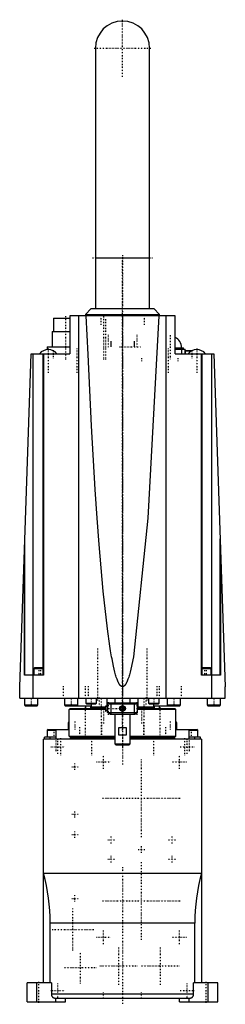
# Model space of a CAD drawing. Extents: x -54 to 54, y -3 to 514.
import ezdxf

# ---------------------------------------------------------------- set-up
doc = ezdxf.new("R2010")
doc.units = 0
doc.linetypes.add('CENTER', pattern=[1.5, 0.45, -0.5, 0.05, -0.5])
for name, color, linetype in [('AM_0', 7, 'CONTINUOUS'), ('AM_10', 7, 'CONTINUOUS'), ('AM_7', 7, 'CENTER')]:
    doc.layers.add(name, color=color, linetype=linetype)

msp = doc.modelspace()

# ---------------------------------------------------------------- linework, layer by layer
at = {"layer": 'AM_0', "color": 7, "linetype": 'CONTINUOUS'}
for p, q in [((-14.25, 498.75), (-14.25, 362)), ((14.25, 362), (14.25, 498.75)), ((-14.25, 388.75), (14.25, 388.75)), ((-16.5, 362), (-19.5, 359)), ((-16.5, 362), (16.5, 362)), ((19.5, 359), (16.5, 362)), ((-36.25, 357), (-36.25, 350)), ((-36.25, 357), (-27.6, 357)), ((-27.6, 358.3), (-27.6, 338.3)), ((27.6, 358.3), (-27.6, 358.3)), ((-22.98, 157.5), (-22.98, 358.3)), ((-19.5, 359), (-19.5, 358.3)), ((-19.5, 359), (19.5, 359)), ((19.5, 358.3), (19.5, 359)), ((22.98, 157.5), (22.98, 358.3)), ((27.6, 338.3), (27.6, 358.3)), ((-37, 350), (-37, 342)), ((-37, 350), (-27.6, 350)), ((-39.5, 342), (-39.5, 340.48)), ((-39.5, 342), (-27.6, 342)), ((27.6, 341.5), (32, 341.5)), ((32, 340.6), (32, 341.5)), ((-54, 163.5), (-47.9, 338.3)), ((-47.9, 338.3), (-27.6, 338.3)), ((-46.85, 169.5), (-46.85, 338.3)), ((-41.9, 338.3), (-41.9, 169.5)), ((-41.43, 338.3), (-41.43, 169.5)), ((32.9, 340.6), (27.6, 340.6)), ((27.6, 338.3), (47.9, 338.3)), ((31.12, 338.3), (31.12, 340.6)), ((32.9, 338.3), (32.9, 340.6)), ((33, 339.8), (33, 338.3)), ((33, 339.8), (36.21, 339.8)), ((33.2, 340), (36.62, 340)), ((41.43, 169.5), (41.43, 338.3)), ((41.9, 169.5), (41.9, 338.3)), ((46.85, 169.5), (46.85, 338.3)), ((47.9, 338.3), (54, 163.5)), ((-51.29, 169.5), (-51.29, 241.07)), ((51.29, 169.5), (51.29, 241.07)), ((-51.5, 169.5), (-51.5, 235.22)), ((51.5, 235.22), (51.5, 169.5)), ((-46.1, 173.5), (-46.5, 173.1)), ((-46.5, 173.1), (-46.5, 169.5)), ((-46.5, 173.1), (-41.9, 173.1)), ((-46.1, 173.5), (-41.9, 173.5)), ((41.9, 173.5), (46.1, 173.5)), ((41.9, 173.1), (46.5, 173.1)), ((46.5, 173.1), (46.1, 173.5)), ((46.5, 169.5), (46.5, 173.1)), ((-41.43, 169.5), (-51.5, 169.5)), ((-46.98, 157.5), (-46.98, 169.5)), ((51.5, 169.5), (41.43, 169.5)), ((46.98, 157.5), (46.98, 169.5)), ((-54, 157.5), (-54, 163.5)), ((54, 157.5), (54, 163.5)), ((-54, 157.5), (54, 157.5)), ((-51.5, 157.5), (-51.5, 153.9)), ((-44.5, 153.9), (-44.5, 157.5)), ((-30.5, 157.5), (-30.5, 153.9)), ((-23.5, 153.9), (-23.5, 157.5)), ((-19.2, 157.5), (-19.2, 154.9)), ((-13.7, 154.9), (-13.7, 157.5)), ((-8.02, 153), (-8.02, 157.5)), ((-4, 157.5), (-4, 155)), ((4, 155), (4, 157.5)), ((8.02, 157.5), (8.02, 153)), ((13.7, 157.5), (13.7, 154.9)), ((19.2, 154.9), (19.2, 157.5)), ((23.5, 157.5), (23.5, 153.9)), ((30.5, 153.9), (30.5, 157.5)), ((44.5, 157.5), (44.5, 153.9)), ((51.5, 153.9), (51.5, 157.5)), ((-51.5, 153.9), (-51.1, 153.5)), ((-51.5, 153.9), (-44.5, 153.9)), ((-51.1, 153.5), (-44.9, 153.5)), ((-44.9, 153.5), (-44.5, 153.9)), ((-30.5, 153.9), (-30.1, 153.5)), ((-30.5, 153.9), (-23.5, 153.9)), ((-30.1, 153.5), (-16.53, 153.5)), ((-28, 151.5), (-27.5, 152)), ((-9.01, 151.5), (-28, 151.5)), ((-28, 137.5), (-28, 151.5)), ((-27.5, 152), (-9.01, 152)), ((-23.9, 153.5), (-23.5, 153.9)), ((-19.5, 153.5), (-19.5, 152)), ((-19.2, 154.9), (-18.8, 154.5)), ((-19.2, 154.9), (-13.7, 154.9)), ((-18.8, 154.5), (-14.1, 154.5)), ((-16.75, 153.5), (-16.75, 152)), ((-16.52, 154.5), (-16.52, 153)), ((-16.52, 153), (-16.02, 152.5)), ((-16.52, 153), (-9, 153)), ((-16.02, 152.5), (-9, 152.5)), ((-14.1, 154.5), (-13.7, 154.9)), ((-8.83, 153.47), (-9, 153.3)), ((-9, 153.3), (-9, 150.7)), ((-9, 150.7), (-8.83, 150.53)), ((-8.8, 153.48), (-8.8, 150.52)), ((-8.11, 153), (-8.02, 153)), ((-8.05, 152.97), (-8.02, 153)), ((-8.02, 153.5), (-7.91, 153.5)), ((-7.67, 154.73), (-7.91, 154.5)), ((-7.91, 154.5), (-7.91, 152.91)), ((-7.91, 154.5), (7.91, 154.5)), ((-7.91, 151.09), (-7.91, 149.9)), ((-7.67, 154.73), (-7.35, 155)), ((-7.35, 155), (7.35, 155)), ((-0.75, 152.43), (0, 152.87)), ((-0.75, 151.57), (-0.75, 152.43)), ((0, 151.13), (-0.75, 151.57)), ((0, 152.87), (0.75, 152.43)), ((0.75, 151.57), (0, 151.13)), ((0.75, 152.43), (0.75, 151.57)), ((7.67, 154.73), (7.35, 155)), ((7.91, 154.5), (7.67, 154.73)), ((7.91, 149.9), (7.91, 154.5)), ((7.91, 153.5), (8.02, 153.5)), ((7.91, 152), (27.5, 152)), ((28, 151.5), (7.91, 151.5)), ((8.02, 153), (8.52, 152.5)), ((8.02, 153), (16.52, 153)), ((8.52, 152.5), (16.02, 152.5)), ((13.7, 154.9), (14.1, 154.5)), ((13.7, 154.9), (19.2, 154.9)), ((14.1, 154.5), (18.8, 154.5)), ((16.02, 152.5), (16.52, 153)), ((16.52, 153), (16.52, 154.5)), ((16.53, 153.5), (30.1, 153.5)), ((16.75, 152), (16.75, 153.5)), ((18.8, 154.5), (19.2, 154.9)), ((19.5, 152), (19.5, 153.5)), ((23.5, 153.9), (23.9, 153.5)), ((23.5, 153.9), (30.5, 153.9)), ((28, 151.5), (27.5, 152)), ((28, 137.5), (28, 151.5)), ((30.1, 153.5), (30.5, 153.9)), ((44.5, 153.9), (44.9, 153.5)), ((44.5, 153.9), (51.5, 153.9)), ((44.9, 153.5), (51.1, 153.5)), ((51.1, 153.5), (51.5, 153.9)), ((-28.1, 145), (-28.5, 144.6)), ((-28.1, 145), (-28, 145)), ((-7.91, 149.9), (7.91, 149.9)), ((-6.43, 149), (-6.88, 149.27)), ((-6.43, 149), (6.43, 149)), ((-4, 149), (-4, 133.5)), ((4, 133.5), (4, 149)), ((6.43, 149), (6.88, 149.27)), ((28, 145), (28.1, 145)), ((28.5, 144.6), (28.1, 145)), ((-39.1, 141), (-39.5, 140.6)), ((-39.5, 140.6), (-39.5, 137)), ((-39.5, 140.6), (-35.06, 140.6)), ((-39.1, 141), (-28.01, 141)), ((-35.06, 141), (-35.06, 136)), ((-28.5, 144.6), (-28.5, 141)), ((-28.5, 144.6), (-28, 144.6)), ((-1.94, 138), (-1.94, 142)), ((-1.94, 142), (1.94, 142)), ((1.94, 142), (1.94, 138)), ((28, 144.6), (28.5, 144.6)), ((28.01, 141), (39.1, 141)), ((28.5, 141), (28.5, 144.6)), ((35.06, 136), (35.06, 141)), ((35.06, 140.6), (39.5, 140.6)), ((39.5, 140.6), (39.1, 141)), ((39.5, 137), (39.5, 140.6)), ((-41.5, 8), (-41.5, 136)), ((-4, 136), (-41.5, 136)), ((-41, 136), (-41, 137)), ((-35.06, 137), (-41, 137)), ((-38, 136), (-38, 137)), ((-28, 137.5), (-4, 137.5)), ((-27.5, 137), (-28, 137.5)), ((-4, 137), (-27.5, 137)), ((-27.5, 136.5), (-27.5, 136)), ((-27.5, 136.5), (-4, 136.5)), ((-15.5, 137), (-15.5, 136.5)), ((1.94, 138), (-1.94, 138)), ((4, 137.5), (28, 137.5)), ((27.5, 137), (4, 137)), ((4, 136.5), (27.5, 136.5)), ((41.5, 136), (4, 136)), ((15.5, 136.5), (15.5, 137)), ((27.5, 137), (28, 137.5)), ((27.5, 136), (27.5, 136.5)), ((41, 137), (35.06, 137)), ((38, 136), (38, 137)), ((41, 136), (41, 137)), ((41.5, 136), (41.5, 8)), ((-4, 133.5), (-3.5, 133)), ((-4, 133.5), (4, 133.5)), ((-3.5, 133), (3.5, 133)), ((3.5, 133), (4, 133.5)), ((-41.5, 65.52), (41.5, 65.52)), ((-38, 8), (-38, 39.3)), ((38, 39.3), (-38, 39.3)), ((38, 8), (38, 39.3)), ((-37.35, 8), (-50, 8)), ((-50, -2), (-50, 8)), ((-45, -2), (-45, 8)), ((-37.35, 8), (-37.35, 2)), ((37.35, 2), (37.35, 8)), ((50, 8), (37.35, 8)), ((45, -2), (45, 8)), ((50, -2), (50, 8)), ((37.35, 2), (-37.35, 2)), ((-35.31, 0), (35.31, 0)), ((-35, -2), (-35, 0)), ((-30, -2), (-30, 0)), ((30, -2), (30, 0)), ((35, -2), (35, 0)), ((-50, -2), (-30, -2)), ((30, -2), (50, -2))]:
    msp.add_line(p, q, dxfattribs=at)
for points in [[(19.02, 358.3, 0), (13.26, 252, 0), (5.69, 179.09, 0), (4.37, 172.67, 0), (3.99, 171.15, 0), (3.62, 169.76, 0), (3.43, 169.12, 0), (3.24, 168.52, 0), (2.86, 167.41, 0), (2.48, 166.43, 0), (2.26, 165.93, 0), (2.19, 165.8, 0), (2.13, 165.67, 0), (2.1, 165.6, 0), (2.07, 165.54, 0), (2, 165.41, 0), (1.94, 165.3, 0), (1.87, 165.18, 0), (1.81, 165.07, 0), (1.75, 164.96, 0), (1.72, 164.91, 0), (1.68, 164.86, 0), (1.62, 164.75, 0), (1.56, 164.66, 0), (1.49, 164.57, 0), (1.43, 164.48, 0), (1.37, 164.39, 0), (1.34, 164.35, 0), (1.3, 164.31, 0), (1.24, 164.23, 0), (1.18, 164.16, 0), (1.14, 164.13, 0), (1.11, 164.09, 0), (1.05, 164.03, 0), (0.99, 163.96, 0), (0.95, 163.93, 0), (0.92, 163.91, 0), (0.86, 163.85, 0), (0.79, 163.8, 0), (0.73, 163.76, 0), (0.67, 163.71, 0), (0.6, 163.67, 0), (0.57, 163.66, 0), (0.54, 163.64, 0), (0.48, 163.61, 0), (0.41, 163.58, 0), (0.35, 163.56, 0), (0.29, 163.54, 0), (0.22, 163.52, 0), (0.19, 163.52, 0), (0.16, 163.51, 0), (0.1, 163.5, 0), (0.03, 163.5, 0), (0, 163.5, 0), (-0.03, 163.5, 0), (-0.1, 163.5, 0), (-0.16, 163.51, 0), (-0.19, 163.52, 0), (-0.22, 163.52, 0), (-0.29, 163.54, 0), (-0.35, 163.56, 0), (-0.41, 163.58, 0), (-0.48, 163.61, 0), (-0.54, 163.64, 0), (-0.57, 163.66, 0), (-0.6, 163.67, 0), (-0.67, 163.71, 0), (-0.73, 163.76, 0), (-0.79, 163.8, 0), (-0.86, 163.85, 0), (-0.92, 163.91, 0), (-0.95, 163.93, 0), (-0.99, 163.96, 0), (-1.05, 164.03, 0), (-1.11, 164.09, 0), (-1.14, 164.13, 0), (-1.18, 164.16, 0), (-1.24, 164.23, 0), (-1.3, 164.31, 0), (-1.34, 164.35, 0), (-1.37, 164.39, 0), (-1.43, 164.48, 0), (-1.49, 164.57, 0), (-1.56, 164.66, 0), (-1.62, 164.75, 0), (-1.68, 164.86, 0), (-1.72, 164.91, 0), (-1.75, 164.96, 0), (-1.81, 165.07, 0), (-1.87, 165.18, 0), (-1.94, 165.3, 0), (-2, 165.41, 0), (-2.07, 165.54, 0), (-2.1, 165.6, 0), (-2.13, 165.67, 0), (-2.19, 165.8, 0), (-2.26, 165.93, 0), (-2.48, 166.43, 0), (-2.86, 167.41, 0), (-3.24, 168.52, 0), (-3.43, 169.12, 0), (-3.62, 169.76, 0), (-3.99, 171.15, 0), (-4.37, 172.67, 0), (-4.75, 174.34, 0), (-5.13, 176.13, 0), (-5.5, 178.07, 0), (-5.69, 179.09, 0), (-5.88, 180.14, 0), (-6.25, 182.35, 0), (-6.62, 184.69, 0), (-7.92, 193.96, 0), (-10.1, 213.66, 0), (-12.23, 238.07, 0), (-13.26, 252, 0), (-14.28, 267.05, 0), (-16.25, 300.42, 0), (-18.12, 338, 0), (-19.02, 358.3, 0)], [(-8.8, 153.48, 0), (-8.8, 153.48, 0), (-8.8, 153.47, 0), (-8.81, 153.47, 0), (-8.81, 153.47, 0), (-8.81, 153.47, 0), (-8.81, 153.47, 0), (-8.82, 153.47, 0), (-8.82, 153.47, 0), (-8.82, 153.47, 0), (-8.82, 153.47, 0), (-8.82, 153.47, 0), (-8.82, 153.47, 0), (-8.82, 153.47, 0), (-8.83, 153.47, 0), (-8.83, 153.47, 0), (-8.83, 153.47, 0), (-8.83, 153.47, 0), (-8.83, 153.47, 0), (-8.83, 153.47, 0), (-8.83, 153.47, 0), (-8.83, 153.47, 0), (-8.83, 153.47, 0)], [(-8.83, 153.47, 0), (-8.83, 153.47, 0), (-8.83, 153.47, 0), (-8.83, 153.47, 0), (-8.83, 153.47, 0), (-8.83, 153.47, 0), (-8.83, 153.47, 0), (-8.83, 153.47, 0), (-8.83, 153.47, 0), (-8.82, 153.47, 0), (-8.82, 153.47, 0), (-8.82, 153.47, 0), (-8.82, 153.47, 0), (-8.82, 153.47, 0), (-8.82, 153.47, 0), (-8.82, 153.47, 0), (-8.81, 153.47, 0), (-8.81, 153.47, 0), (-8.81, 153.47, 0), (-8.81, 153.47, 0), (-8.8, 153.47, 0), (-8.8, 153.48, 0), (-8.8, 153.48, 0)], [(-8.83, 150.53, 0), (-8.83, 150.53, 0), (-8.83, 150.53, 0), (-8.83, 150.53, 0), (-8.83, 150.53, 0), (-8.83, 150.53, 0), (-8.83, 150.53, 0), (-8.83, 150.53, 0), (-8.83, 150.53, 0), (-8.82, 150.53, 0), (-8.82, 150.53, 0), (-8.82, 150.53, 0), (-8.82, 150.53, 0), (-8.82, 150.53, 0), (-8.82, 150.53, 0), (-8.82, 150.53, 0), (-8.81, 150.53, 0), (-8.81, 150.53, 0), (-8.81, 150.53, 0), (-8.81, 150.53, 0), (-8.8, 150.53, 0), (-8.8, 150.52, 0), (-8.8, 150.52, 0)], [(-7.91, 152.91, 0), (-7.92, 152.92, 0), (-7.93, 152.92, 0), (-7.94, 152.92, 0), (-7.95, 152.93, 0), (-7.95, 152.93, 0), (-7.97, 152.93, 0), (-7.98, 152.94, 0), (-8.02, 152.96, 0), (-8.09, 152.99, 0), (-8.12, 153.01, 0), (-8.16, 153.02, 0), (-8.22, 153.06, 0), (-8.28, 153.1, 0), (-8.34, 153.13, 0), (-8.4, 153.17, 0), (-8.45, 153.21, 0), (-8.47, 153.23, 0), (-8.5, 153.24, 0), (-8.55, 153.28, 0), (-8.59, 153.31, 0), (-8.63, 153.35, 0), (-8.67, 153.38, 0), (-8.7, 153.39, 0), (-8.7, 153.4, 0), (-8.71, 153.4, 0), (-8.71, 153.4, 0), (-8.71, 153.41, 0), (-8.72, 153.41, 0), (-8.72, 153.41, 0), (-8.73, 153.42, 0), (-8.73, 153.42, 0), (-8.73, 153.42, 0), (-8.74, 153.43, 0), (-8.74, 153.43, 0), (-8.74, 153.43, 0), (-8.75, 153.43, 0), (-8.75, 153.44, 0), (-8.76, 153.44, 0), (-8.76, 153.45, 0), (-8.77, 153.45, 0), (-8.77, 153.45, 0), (-8.77, 153.45, 0), (-8.77, 153.46, 0), (-8.78, 153.46, 0), (-8.78, 153.46, 0), (-8.79, 153.46, 0), (-8.79, 153.47, 0), (-8.79, 153.47, 0), (-8.79, 153.47, 0), (-8.8, 153.47, 0), (-8.8, 153.47, 0), (-8.8, 153.48, 0)], [(-7.91, 151.09, 0), (-7.92, 151.08, 0), (-7.93, 151.08, 0), (-7.94, 151.08, 0), (-7.95, 151.07, 0), (-7.95, 151.07, 0), (-7.97, 151.07, 0), (-7.98, 151.06, 0), (-8.02, 151.04, 0), (-8.09, 151.01, 0), (-8.12, 150.99, 0), (-8.16, 150.98, 0), (-8.22, 150.94, 0), (-8.28, 150.9, 0), (-8.34, 150.87, 0), (-8.4, 150.83, 0), (-8.45, 150.79, 0), (-8.47, 150.77, 0), (-8.5, 150.76, 0), (-8.55, 150.72, 0), (-8.59, 150.69, 0), (-8.63, 150.65, 0), (-8.67, 150.62, 0), (-8.7, 150.61, 0), (-8.7, 150.6, 0), (-8.71, 150.6, 0), (-8.71, 150.6, 0), (-8.71, 150.59, 0), (-8.72, 150.59, 0), (-8.72, 150.59, 0), (-8.73, 150.58, 0), (-8.73, 150.58, 0), (-8.73, 150.58, 0), (-8.74, 150.57, 0), (-8.74, 150.57, 0), (-8.74, 150.57, 0), (-8.75, 150.57, 0), (-8.75, 150.56, 0), (-8.76, 150.56, 0), (-8.76, 150.55, 0), (-8.77, 150.55, 0), (-8.77, 150.55, 0), (-8.77, 150.55, 0), (-8.77, 150.54, 0), (-8.78, 150.54, 0), (-8.78, 150.54, 0), (-8.79, 150.54, 0), (-8.79, 150.53, 0), (-8.79, 150.53, 0), (-8.79, 150.53, 0), (-8.8, 150.53, 0), (-8.8, 150.53, 0), (-8.8, 150.52, 0)], [(-7.91, 152.91, 0), (-7.91, 152.91, 0), (-7.91, 152.89, 0), (-7.91, 152.88, 0), (-7.91, 152.87, 0), (-7.91, 152.86, 0), (-7.9, 152.85, 0), (-7.9, 152.83, 0), (-7.9, 152.82, 0), (-7.9, 152.8, 0), (-7.9, 152.79, 0), (-7.9, 152.78, 0), (-7.9, 152.77, 0), (-7.89, 152.76, 0), (-7.89, 152.74, 0), (-7.89, 152.72, 0), (-7.89, 152.71, 0), (-7.89, 152.69, 0), (-7.89, 152.68, 0), (-7.89, 152.67, 0), (-7.89, 152.66, 0), (-7.88, 152.64, 0), (-7.88, 152.63, 0), (-7.88, 152.62, 0), (-7.88, 152.61, 0), (-7.88, 152.59, 0), (-7.88, 152.58, 0), (-7.88, 152.57, 0), (-7.88, 152.56, 0), (-7.88, 152.54, 0), (-7.88, 152.52, 0), (-7.87, 152.51, 0), (-7.87, 152.49, 0), (-7.87, 152.48, 0), (-7.87, 152.47, 0), (-7.87, 152.45, 0), (-7.87, 152.44, 0), (-7.87, 152.42, 0), (-7.87, 152.4, 0), (-7.87, 152.38, 0), (-7.87, 152.37, 0), (-7.87, 152.36, 0), (-7.87, 152.35, 0), (-7.86, 152.33, 0), (-7.86, 152.31, 0), (-7.86, 152.29, 0), (-7.86, 152.28, 0), (-7.86, 152.27, 0), (-7.86, 152.26, 0), (-7.86, 152.24, 0), (-7.86, 152.22, 0), (-7.86, 152.2, 0), (-7.86, 152.19, 0), (-7.86, 152.17, 0), (-7.86, 152.16, 0), (-7.86, 152.15, 0), (-7.86, 152.13, 0), (-7.86, 152.11, 0), (-7.86, 152.1, 0), (-7.86, 152.08, 0), (-7.86, 152.06, 0), (-7.86, 152.05, 0), (-7.86, 152.04, 0), (-7.86, 152.03, 0), (-7.86, 152.01, 0), (-7.86, 152, 0), (-7.86, 151.99, 0), (-7.86, 151.97, 0), (-7.86, 151.96, 0), (-7.86, 151.95, 0), (-7.86, 151.94, 0), (-7.86, 151.92, 0), (-7.86, 151.9, 0), (-7.86, 151.89, 0), (-7.86, 151.87, 0), (-7.86, 151.85, 0), (-7.86, 151.84, 0), (-7.86, 151.83, 0), (-7.86, 151.81, 0), (-7.86, 151.8, 0), (-7.86, 151.78, 0), (-7.86, 151.76, 0), (-7.86, 151.74, 0), (-7.86, 151.73, 0), (-7.86, 151.72, 0), (-7.86, 151.71, 0), (-7.86, 151.69, 0), (-7.86, 151.67, 0), (-7.87, 151.65, 0), (-7.87, 151.64, 0), (-7.87, 151.63, 0), (-7.87, 151.62, 0), (-7.87, 151.6, 0), (-7.87, 151.58, 0), (-7.87, 151.56, 0), (-7.87, 151.55, 0), (-7.87, 151.53, 0), (-7.87, 151.52, 0), (-7.87, 151.51, 0), (-7.87, 151.49, 0), (-7.88, 151.48, 0), (-7.88, 151.46, 0), (-7.88, 151.44, 0), (-7.88, 151.43, 0), (-7.88, 151.42, 0), (-7.88, 151.41, 0), (-7.88, 151.39, 0), (-7.88, 151.38, 0), (-7.88, 151.37, 0), (-7.88, 151.36, 0), (-7.89, 151.34, 0), (-7.89, 151.33, 0), (-7.89, 151.32, 0), (-7.89, 151.31, 0), (-7.89, 151.29, 0), (-7.89, 151.28, 0), (-7.89, 151.26, 0), (-7.89, 151.24, 0), (-7.9, 151.23, 0), (-7.9, 151.22, 0), (-7.9, 151.21, 0), (-7.9, 151.2, 0), (-7.9, 151.18, 0), (-7.9, 151.17, 0), (-7.9, 151.15, 0), (-7.91, 151.14, 0), (-7.91, 151.13, 0), (-7.91, 151.12, 0), (-7.91, 151.11, 0), (-7.91, 151.09, 0), (-7.91, 151.09, 0)], [(-6.88, 149.27, 0), (-6.9, 149.29, 0), (-6.96, 149.32, 0), (-7.01, 149.36, 0), (-7.04, 149.37, 0), (-7.07, 149.39, 0), (-7.12, 149.43, 0), (-7.18, 149.46, 0), (-7.24, 149.5, 0), (-7.29, 149.53, 0), (-7.35, 149.57, 0), (-7.38, 149.59, 0), (-7.41, 149.6, 0), (-7.46, 149.64, 0), (-7.52, 149.67, 0), (-7.58, 149.71, 0), (-7.64, 149.74, 0), (-7.7, 149.78, 0), (-7.73, 149.8, 0), (-7.76, 149.81, 0), (-7.82, 149.85, 0), (-7.88, 149.88, 0), (-7.91, 149.9, 0)], [(6.88, 149.27, 0), (6.9, 149.29, 0), (6.96, 149.32, 0), (7.01, 149.36, 0), (7.04, 149.37, 0), (7.07, 149.39, 0), (7.12, 149.43, 0), (7.18, 149.46, 0), (7.24, 149.5, 0), (7.29, 149.53, 0), (7.35, 149.57, 0), (7.38, 149.59, 0), (7.41, 149.6, 0), (7.46, 149.64, 0), (7.52, 149.67, 0), (7.58, 149.71, 0), (7.64, 149.74, 0), (7.7, 149.78, 0), (7.73, 149.8, 0), (7.76, 149.81, 0), (7.82, 149.85, 0), (7.88, 149.88, 0), (7.91, 149.9, 0)], [(-37.35, 2, 0), (-37.35, 1.99, 0), (-37.35, 1.96, 0), (-37.35, 1.93, 0), (-37.35, 1.92, 0), (-37.35, 1.9, 0), (-37.35, 1.87, 0), (-37.34, 1.84, 0), (-37.34, 1.81, 0), (-37.34, 1.78, 0), (-37.33, 1.75, 0), (-37.33, 1.74, 0), (-37.33, 1.72, 0), (-37.33, 1.7, 0), (-37.32, 1.67, 0), (-37.32, 1.64, 0), (-37.31, 1.61, 0), (-37.3, 1.58, 0), (-37.3, 1.56, 0), (-37.3, 1.55, 0), (-37.29, 1.52, 0), (-37.28, 1.49, 0), (-37.28, 1.47, 0), (-37.27, 1.46, 0), (-37.27, 1.43, 0), (-37.26, 1.4, 0), (-37.25, 1.39, 0), (-37.25, 1.38, 0), (-37.24, 1.35, 0), (-37.23, 1.32, 0), (-37.22, 1.29, 0), (-37.21, 1.27, 0), (-37.2, 1.24, 0), (-37.19, 1.23, 0), (-37.19, 1.22, 0), (-37.18, 1.19, 0), (-37.16, 1.16, 0), (-37.15, 1.14, 0), (-37.14, 1.11, 0), (-37.13, 1.09, 0), (-37.12, 1.07, 0), (-37.11, 1.06, 0), (-37.1, 1.03, 0), (-37.08, 1.01, 0), (-37.07, 0.98, 0), (-37.05, 0.96, 0), (-37.04, 0.93, 0), (-37.03, 0.92, 0), (-37.02, 0.91, 0), (-37, 0.88, 0), (-36.98, 0.86, 0), (-36.97, 0.83, 0), (-36.95, 0.81, 0), (-36.93, 0.78, 0), (-36.92, 0.77, 0), (-36.91, 0.76, 0), (-36.89, 0.74, 0), (-36.87, 0.72, 0), (-36.86, 0.69, 0), (-36.84, 0.67, 0), (-36.82, 0.65, 0), (-36.81, 0.64, 0), (-36.8, 0.63, 0), (-36.78, 0.61, 0), (-36.76, 0.59, 0), (-36.75, 0.58, 0), (-36.74, 0.57, 0), (-36.72, 0.55, 0), (-36.7, 0.53, 0), (-36.69, 0.52, 0), (-36.67, 0.51, 0), (-36.65, 0.49, 0), (-36.63, 0.47, 0), (-36.61, 0.46, 0), (-36.58, 0.44, 0), (-36.56, 0.42, 0), (-36.55, 0.41, 0), (-36.54, 0.4, 0), (-36.51, 0.38, 0), (-36.49, 0.37, 0), (-36.46, 0.35, 0), (-36.44, 0.33, 0), (-36.41, 0.32, 0), (-36.4, 0.31, 0), (-36.39, 0.3, 0), (-36.36, 0.28, 0), (-36.33, 0.27, 0), (-36.31, 0.25, 0), (-36.28, 0.24, 0), (-36.26, 0.23, 0), (-36.24, 0.22, 0), (-36.23, 0.21, 0), (-36.2, 0.2, 0), (-36.18, 0.19, 0), (-36.15, 0.18, 0), (-36.13, 0.17, 0), (-36.1, 0.16, 0), (-36.09, 0.15, 0), (-36.07, 0.14, 0), (-36.05, 0.13, 0), (-36.02, 0.12, 0), (-35.99, 0.11, 0), (-35.97, 0.11, 0), (-35.94, 0.1, 0), (-35.92, 0.09, 0), (-35.91, 0.09, 0), (-35.88, 0.08, 0), (-35.85, 0.07, 0), (-35.84, 0.07, 0), (-35.82, 0.06, 0), (-35.8, 0.06, 0), (-35.77, 0.05, 0), (-35.75, 0.05, 0), (-35.74, 0.04, 0), (-35.71, 0.04, 0), (-35.68, 0.03, 0), (-35.65, 0.03, 0), (-35.62, 0.02, 0), (-35.59, 0.02, 0), (-35.57, 0.02, 0), (-35.56, 0.01, 0), (-35.53, 0.01, 0), (-35.5, 0.01, 0), (-35.47, 0.01, 0), (-35.44, 0, 0), (-35.41, 0, 0), (-35.4, 0, 0), (-35.38, 0, 0), (-35.35, 0, 0), (-35.33, 0, 0), (-35.31, 0, 0)], [(35.31, 0, 0), (35.33, 0, 0), (35.35, 0, 0), (35.38, 0, 0), (35.4, 0, 0), (35.41, 0, 0), (35.44, 0, 0), (35.47, 0.01, 0), (35.5, 0.01, 0), (35.53, 0.01, 0), (35.56, 0.01, 0), (35.57, 0.02, 0), (35.59, 0.02, 0), (35.62, 0.02, 0), (35.65, 0.03, 0), (35.68, 0.03, 0), (35.71, 0.04, 0), (35.74, 0.04, 0), (35.75, 0.05, 0), (35.77, 0.05, 0), (35.8, 0.06, 0), (35.82, 0.06, 0), (35.84, 0.07, 0), (35.85, 0.07, 0), (35.88, 0.08, 0), (35.91, 0.09, 0), (35.92, 0.09, 0), (35.94, 0.1, 0), (35.97, 0.11, 0), (35.99, 0.11, 0), (36.02, 0.12, 0), (36.05, 0.13, 0), (36.07, 0.14, 0), (36.09, 0.15, 0), (36.1, 0.16, 0), (36.13, 0.17, 0), (36.15, 0.18, 0), (36.18, 0.19, 0), (36.2, 0.2, 0), (36.23, 0.21, 0), (36.24, 0.22, 0), (36.26, 0.23, 0), (36.28, 0.24, 0), (36.31, 0.25, 0), (36.33, 0.27, 0), (36.36, 0.28, 0), (36.39, 0.3, 0), (36.4, 0.31, 0), (36.41, 0.32, 0), (36.44, 0.33, 0), (36.46, 0.35, 0), (36.49, 0.37, 0), (36.51, 0.38, 0), (36.54, 0.4, 0), (36.55, 0.41, 0), (36.56, 0.42, 0), (36.58, 0.44, 0), (36.61, 0.46, 0), (36.63, 0.47, 0), (36.65, 0.49, 0), (36.67, 0.51, 0), (36.69, 0.52, 0), (36.7, 0.53, 0), (36.72, 0.55, 0), (36.74, 0.57, 0), (36.75, 0.58, 0), (36.76, 0.59, 0), (36.78, 0.61, 0), (36.8, 0.63, 0), (36.81, 0.64, 0), (36.82, 0.65, 0), (36.84, 0.67, 0), (36.86, 0.69, 0), (36.87, 0.72, 0), (36.89, 0.74, 0), (36.91, 0.76, 0), (36.92, 0.77, 0), (36.93, 0.78, 0), (36.95, 0.81, 0), (36.97, 0.83, 0), (36.98, 0.86, 0), (37, 0.88, 0), (37.02, 0.91, 0), (37.03, 0.92, 0), (37.04, 0.93, 0), (37.05, 0.96, 0), (37.07, 0.98, 0), (37.08, 1.01, 0), (37.1, 1.03, 0), (37.11, 1.06, 0), (37.12, 1.07, 0), (37.13, 1.09, 0), (37.14, 1.11, 0), (37.15, 1.14, 0), (37.16, 1.16, 0), (37.18, 1.19, 0), (37.19, 1.22, 0), (37.19, 1.23, 0), (37.2, 1.24, 0), (37.21, 1.27, 0), (37.22, 1.29, 0), (37.23, 1.32, 0), (37.24, 1.35, 0), (37.25, 1.38, 0), (37.25, 1.39, 0), (37.26, 1.4, 0), (37.27, 1.43, 0), (37.27, 1.46, 0), (37.28, 1.47, 0), (37.28, 1.49, 0), (37.29, 1.52, 0), (37.3, 1.55, 0), (37.3, 1.56, 0), (37.3, 1.58, 0), (37.31, 1.61, 0), (37.32, 1.64, 0), (37.32, 1.67, 0), (37.33, 1.7, 0), (37.33, 1.72, 0), (37.33, 1.74, 0), (37.33, 1.75, 0), (37.34, 1.78, 0), (37.34, 1.81, 0), (37.34, 1.84, 0), (37.35, 1.87, 0), (37.35, 1.9, 0), (37.35, 1.92, 0), (37.35, 1.93, 0), (37.35, 1.96, 0), (37.35, 1.99, 0), (37.35, 2, 0)]]:
    msp.add_polyline3d(points, dxfattribs=at)
for radius in [1.5, 1.3]:
    msp.add_circle((0, 152), radius, dxfattribs=at)
for centre, radius, start, end in [((0, 498.75), 14.25, 0, 180), ((25, 341.5), 6, 0, 64.3207), ((-39, 334.6), 5.9, 38.8379, 141.1621), ((33.2, 339.8), 0.2, 90, 180), ((39, 334.6), 5.9, 38.8379, 141.1621), ((-138, 39.3), 100, 0, 15.2036), ((138, 39.3), 100, 164.7964, 180)]:
    msp.add_arc(centre, radius, start, end, dxfattribs=at)
at = {"layer": 'AM_10', "color": 7, "linetype": 'CONTINUOUS'}
for p, q in [((-6.1, 345), (-6.1, 342)), ((6.1, 345), (6.1, 342)), ((-6.1, 155), (-6.1, 149)), ((6.1, 155), (6.1, 149))]:
    msp.add_line(p, q, dxfattribs=at)
at = {"layer": 'AM_7', "color": 4, "linetype": 'CENTER'}
for p, q in [((0, 483.79), (0, 513.71)), ((-14.96, 498.75), (14.96, 498.75)), ((-15.68, 388.75), (15.68, 388.75)), ((0, 390.09), (0, 147.46)), ((0, 140.55), (0, 387.25)), ((-30, 358.05), (-30, 334.95)), ((-11.31, 358.55), (-11.31, 353.05)), ((-10, 358.05), (-10, 334.95)), ((0, 358.75), (0, 122.25)), ((11.31, 358.55), (11.31, 353.05)), ((-9, 356.48), (-9, 335.02)), ((-7.6, 348.3), (-7.6, 341.7)), ((7.6, 348.3), (7.6, 341.7)), ((25, 348.07), (25, 335.43)), ((-1.57, 342), (9.45, 342)), ((-39, 341.09), (-39, 328.11)), ((-36.5, 340.2), (-36.5, 335.8)), ((-24, 341.09), (-24, 328.11)), ((10, 336.07), (10, 334.43)), ((24, 341.09), (24, 328.11)), ((29, 336.07), (29, 334.43)), ((36.5, 340.2), (36.5, 335.8)), ((39, 341.09), (39, 328.11)), ((-13, 156.25), (-13, 183.75)), ((13, 156.25), (13, 183.75)), ((-44, 173.7), (-44, 169.3)), ((-43, 173.7), (-43, 169.3)), ((43, 173.7), (43, 169.3)), ((44, 173.7), (44, 169.3)), ((-31, 157.2), (-31, 163.8)), ((-19.5, 157.2), (-19.5, 163.8)), ((-18.08, 163.8), (-18.08, 157.2)), ((18.08, 163.8), (18.08, 157.2)), ((19.5, 157.2), (19.5, 163.8)), ((31, 157.2), (31, 163.8)), ((-48, 157.7), (-48, 153.3)), ((-27, 157.7), (-27, 153.3)), ((-16.45, 157.65), (-16.45, 154.35)), ((-12.27, 157.75), (-12.27, 152.25)), ((-11.25, 157.25), (-11.25, 136.25)), ((-7.6, 155.3), (-7.6, 148.7)), ((7.6, 155.3), (7.6, 148.7)), ((11.25, 157.25), (11.25, 136.25)), ((12.27, 157.75), (12.27, 152.25)), ((16.45, 157.65), (16.45, 154.35)), ((27, 157.7), (27, 153.3)), ((48, 157.7), (48, 153.3)), ((-19.54, 152.75), (-19.54, 136.25)), ((-9.96, 152.38), (-9.96, 144.12)), ((-9.45, 152), (1.57, 152)), ((0, 154.12), (0, 136.25)), ((9.96, 152.38), (9.96, 144.12)), ((19.54, 152.75), (19.54, 136.25)), ((-25, 145.2), (-25, 140.8)), ((-11.09, 144.88), (-11.09, 136.62)), ((11.09, 144.88), (11.09, 136.62)), ((25, 145.2), (25, 140.8)), ((-36, 141.2), (-36, 136.8)), ((-22.56, 142.3), (-22.56, 135.7)), ((22.56, 142.3), (22.56, 135.7)), ((36, 141.2), (36, 136.8)), ((-35, 136.3), (-35, 129.7)), ((-34, 128.32), (-34, 135.68)), ((-32.5, 136.4), (-32.5, 127.6)), ((-16.25, 136.4), (-16.25, 127.6)), ((0, 138.1), (0, 131.59)), ((16.25, 136.4), (16.25, 127.6)), ((32.5, 136.4), (32.5, 127.6)), ((34, 128.32), (34, 135.68)), ((35, 136.3), (35, 129.7)), ((-37.67, 132), (-30.32, 132)), ((30.32, 132), (37.67, 132)), ((-10, 120.33), (-10, 127.67)), ((10, 84.53), (10, 125.47)), ((30, 120.33), (30, 127.67)), ((-26.68, 121.5), (-23.32, 121.5)), ((-25, 119.82), (-25, 123.18)), ((-13.68, 124), (-6.32, 124)), ((26.32, 124), (33.67, 124)), ((-10.47, 105), (30.48, 105)), ((-26.68, 96.5), (-23.32, 96.5)), ((-25, 94.82), (-25, 98.18)), ((-26.68, 85.8), (-23.32, 85.8)), ((-25, 84.12), (-25, 87.48)), ((-7.78, 83), (-4.22, 83)), ((-6, 81.22), (-6, 84.78)), ((24.21, 83), (27.79, 83)), ((26, 81.22), (26, 84.78)), ((8.21, 78), (11.79, 78)), ((10, 76.22), (10, 79.78)), ((-7.78, 73), (-4.22, 73)), ((-6, 71.22), (-6, 74.78)), ((24.21, 73), (27.79, 73)), ((26, 71.22), (26, 74.78)), ((0, 68.8), (0, -3.28)), ((10, 30.52), (10, 71.47)), ((-26.68, 52.3), (-23.32, 52.3)), ((-25, 50.62), (-25, 53.98)), ((-26, 24.98), (-26, 47.02)), ((-10.47, 51), (30.48, 51)), ((-37.02, 36), (-14.97, 36)), ((-13.68, 32), (-6.32, 32)), ((-10, 28.32), (-10, 35.67)), ((26.32, 32), (33.67, 32)), ((30, 28.32), (30, 35.67)), ((-2, 7.03), (-2, 26.98)), ((20, 7.03), (20, 26.98)), ((-22, 7.6), (-22, 24.4)), ((-30.4, 16), (-13.6, 16)), ((-11.97, 17), (7.97, 17)), ((10.03, 17), (29.98, 17)), ((-44, -2.5), (-44, 8.5)), ((-34, 0.32), (-34, 7.68)), ((34, 0.32), (34, 7.68)), ((44, -2.5), (44, 8.5)), ((-37.67, 4), (-30.32, 4)), ((-10, -0.15), (-10, 3.15)), ((10, -0.15), (10, 3.15)), ((30.32, 4), (37.67, 4))]:
    msp.add_line(p, q, dxfattribs=at)

doc.saveas('drawing.dxf')
